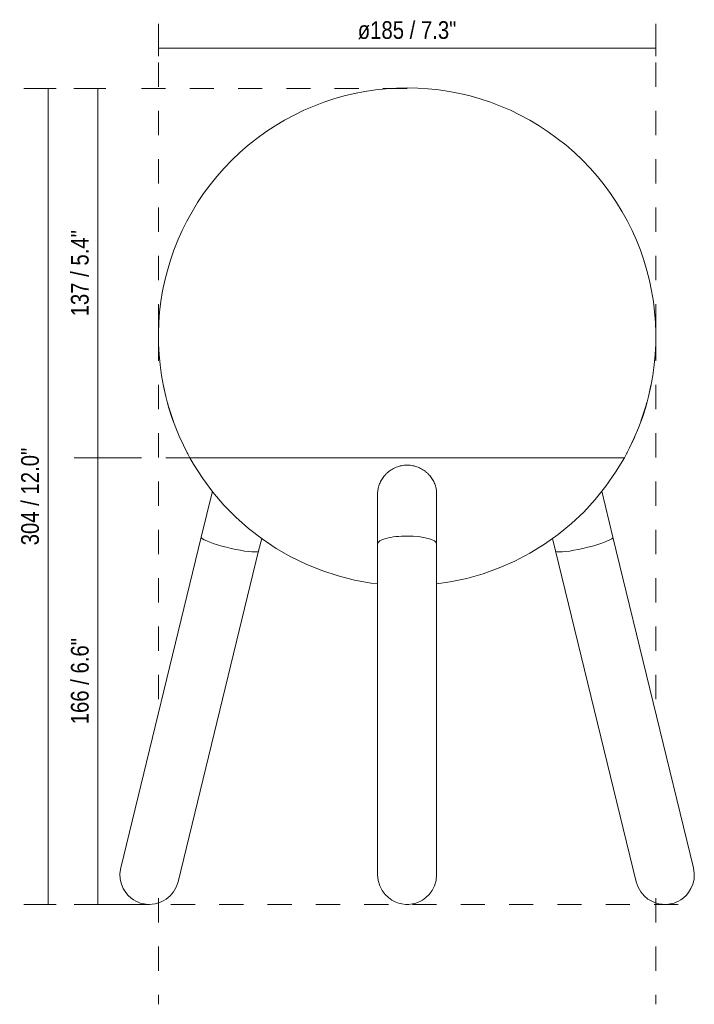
# Model space of a CAD drawing. Header units: millimetres. Extents: x -6736 to -5847, y -37 to 6718.
# Tile 1 of 3: x -6736 to -6485, y -37 to 330. Entities that reach past the tile are written whole.
import ezdxf

# ---------------------------------------------------------------- set-up
doc = ezdxf.new("R2010")
doc.units = ezdxf.units.MM
doc.linetypes.add('Dash', pattern=[18, 9, -9])
doc.layers.add('A-ANNO-DIMS', color=7, linetype='Dash', lineweight=9, true_color=0xd2d2d2)
doc.layers.add('A-ANNO-DIMS-3', color=7, linetype='Continuous', lineweight=9)
doc.layers.add('E-LITE-EQPM', color=7, linetype='Continuous', lineweight=20)
doc.styles.add('Arial Narrow', font='ARIALN.TTF', dxfattribs={"height": 6.6})
doc.dimstyles.new('FARO_-_2_2mm_Arial_Narrow_mm_Inch_Left', dxfattribs={"dimscale": 304.8, "dimtxt": 6.754644, "dimasz": 0, "dimexe": 0.029528, "dimexo": 0.0625, "dimgap": 0.004921, "dimtad": 1, "dimdec": 0, "dimzin": 0, "dimdsep": 46, "dimtxsty": 'Arial Narrow', "dimblk1": 'NONE', "dimblk2": 'NONE', "dimsah": 1, "dimcen": 0.09, "dimadec": 0, "dimazin": 0, "dimtfac": 1, "dimtdec": 4, "dimtix": 1, "dimtmove": 0, "dimatfit": 3, "dimfxl": 0.009843, "dimfxlon": 1, "dimtvp": 1, "dimtolj": 1, "dimtzin": 0, "dimarcsym": 2})
doc.dimstyles.new('FARO_-_2_2mm_Arial_Narrow_mm_Inch_Right', dxfattribs={"dimscale": 304.8, "dimtxt": 6.754644, "dimasz": 0, "dimexe": 0.029528, "dimexo": 0.0625, "dimgap": 0.004921, "dimtad": 1, "dimdec": 0, "dimzin": 0, "dimdsep": 46, "dimtxsty": 'Arial Narrow', "dimblk1": 'NONE', "dimblk2": 'NONE', "dimsah": 1, "dimcen": 0.09, "dimadec": 0, "dimazin": 0, "dimtfac": 1, "dimtdec": 4, "dimtix": 1, "dimtmove": 0, "dimatfit": 3, "dimfxl": 0.009843, "dimfxlon": 1, "dimtvp": 1, "dimtolj": 1, "dimtzin": 0, "dimarcsym": 2})

# ---------------------------------------------------------------- blocks, each defined once
blk = doc.blocks.new('28379 - 28211 MINE White table lamp PC-494318-Alzado_PDF')
at = {"layer": 'E-LITE-EQPM'}
for p, q in [((-6683.31, 198.02), (-6683.35, 198.26)), ((-6500.04, 198.41), (-6500.1, 198.1)), ((-6673.67, 168.27), (-6676.42, 173.98)), ((-6509.75, 168.27), (-6510.03, 167.91)), ((-6664.25, 153.89), (-6668.4, 136.86)), ((-6602.71, 152.9), (-6602.71, 134.26)), ((-6580.71, 134.26), (-6580.71, 152.9)), ((-6515.02, 136.86), (-6519.17, 153.92)), ((-6668.4, 136.86), (-6698.38, 13.67)), ((-6647.02, 131.66), (-6645.89, 136.31)), ((-6537.52, 136.29), (-6536.4, 131.66)), ((-6485.03, 13.67), (-6515.02, 136.86)), ((-6602.71, 134.26), (-6602.71, 11.07)), ((-6580.71, 11.07), (-6580.71, 134.26)), ((-6677.01, 8.47), (-6647.02, 131.66)), ((-6536.4, 131.66), (-6506.41, 8.47))]:
    blk.add_line(p, q, dxfattribs=at)
at = {"layer": 'E-LITE-EQPM', "flags": 128}
for points in [[(-6681.95, 190.82), (-6682.25, 192.02), (-6682.54, 193.68)], [(-6500.86, 193.76), (-6501.14, 192.17), (-6501.45, 190.9)], [(-6502.4, 187.07), (-6502.66, 186.02), (-6504.6, 179.99)], [(-6678.77, 179.85), (-6680.72, 185.88), (-6681, 187.01)], [(-6506.94, 174.11), (-6509.68, 168.4), (-6509.75, 168.27)], [(-6673.37, 167.88), (-6673.61, 168.16), (-6673.67, 168.27)], [(-6602.71, 119.44), (-6605.05, 119.7), (-6611.28, 120.83), (-6617.42, 122.38), (-6623.44, 124.34), (-6629.31, 126.71), (-6635, 129.48), (-6640.49, 132.63), (-6645.76, 136.15), (-6650.77, 140.02), (-6655.5, 144.23), (-6659.94, 148.75), (-6664.06, 153.56), (-6667.84, 158.64), (-6671.26, 163.97), (-6672.65, 166.39)], [(-6510.77, 166.39), (-6514.03, 160.96), (-6517.65, 155.76), (-6521.62, 150.83), (-6525.92, 146.18), (-6530.53, 141.84), (-6535.42, 137.82), (-6540.58, 134.14), (-6545.97, 130.82), (-6551.58, 127.88), (-6557.38, 125.34), (-6563.33, 123.19), (-6569.42, 121.46), (-6575.62, 120.14), (-6580.71, 119.42)], [(-6698.38, 13.67), (-6698.69, 11.53), (-6698.59, 9.47), (-6698.14, 7.57), (-6697.44, 5.91), (-6696.56, 4.5), (-6695.6, 3.35), (-6694.61, 2.44), (-6693.66, 1.75), (-6692.76, 1.22), (-6691.93, 0.83), (-6691.14, 0.53), (-6690.24, 0.28), (-6690.15, 0.26), (-6690.05, 0.23), (-6689.91, 0.21), (-6689.71, 0.17), (-6689.45, 0.12), (-6689.1, 0.08), (-6688.67, 0.03), (-6688.12, 0), (-6687.78, 0)], [(-6602.71, 11.07), (-6602.5, 8.92), (-6601.91, 6.93), (-6601.02, 5.18), (-6599.92, 3.71), (-6598.7, 2.53), (-6597.42, 1.62), (-6596.15, 0.95), (-6594.91, 0.48), (-6593.69, 0.18), (-6592.37, 0.02), (-6591.71, 0)], [(-6580.71, 11.07), (-6580.92, 8.92), (-6581.51, 6.93), (-6582.4, 5.18), (-6583.5, 3.71), (-6584.72, 2.53), (-6585.99, 1.62), (-6587.26, 0.95), (-6588.5, 0.48), (-6589.73, 0.18), (-6591.04, 0.02), (-6591.71, 0)], [(-6485.03, 13.67), (-6484.73, 11.53), (-6484.83, 9.47), (-6485.28, 7.57), (-6485.98, 5.91), (-6486.85, 4.5), (-6487.82, 3.35), (-6488.8, 2.44), (-6489.76, 1.75), (-6490.66, 1.22), (-6491.49, 0.83), (-6492.27, 0.53), (-6493.18, 0.28), (-6493.27, 0.26), (-6493.37, 0.23), (-6493.51, 0.21), (-6493.7, 0.17), (-6493.97, 0.12), (-6494.31, 0.08), (-6494.75, 0.03), (-6495.3, 0), (-6495.64, 0)], [(-6677.01, 8.47), (-6677.72, 6.43), (-6678.76, 4.64), (-6680.03, 3.16), (-6681.42, 2.01), (-6682.84, 1.16), (-6684.22, 0.58), (-6685.52, 0.23), (-6686.69, 0.05), (-6687.73, 0), (-6687.78, 0)], [(-6506.41, 8.47), (-6505.69, 6.43), (-6504.66, 4.64), (-6503.39, 3.16), (-6502, 2.01), (-6500.58, 1.16), (-6499.19, 0.58), (-6497.9, 0.23), (-6496.73, 0.05), (-6495.69, 0), (-6495.64, 0)]]:
    blk.add_lwpolyline(points, dxfattribs=at)
at = {"layer": 'E-LITE-EQPM'}
for centre, major_axis, ratio, start_param, end_param in [((-6657.71, 134.26), (-10.69, 2.6), 0.1353, 0, 2.634299), ((-6657.71, 134.26), (-10.69, 2.6), 0.1353, 0, 2.634299), ((-6591.71, 134.26), (11, 0), 0.2706, 1.570796, 3.141593), ((-6591.71, 134.26), (11, 0), 0.2706, 1.570796, 3.141593), ((-6591.71, 134.26), (11, 0), 0.2706, 0, 1.570796), ((-6591.71, 134.26), (11, 0), 0.2706, 0, 1.570796), ((-6525.71, 134.26), (10.69, 2.6), 0.1353, 3.648886, 6.283185), ((-6525.71, 134.26), (10.69, 2.6), 0.1353, 3.648886, 6.283185), ((-6657.71, 134.26), (-10.69, 2.6), 0.1353, 2.634299, 3.157898), ((-6657.71, 134.26), (-10.69, 2.6), 0.1353, 2.634299, 3.157898), ((-6525.71, 134.26), (10.69, 2.6), 0.1353, 3.125287, 3.648886), ((-6525.71, 134.26), (10.69, 2.6), 0.1353, 3.125287, 3.648886)]:
    blk.add_ellipse(centre, major_axis=major_axis, ratio=ratio, start_param=start_param, end_param=end_param, dxfattribs=at)
for points, knots in [([(-6602.71, 152.9), (-6602.71, 152.94), (-6602.71, 153.26), (-6602.67, 153.85), (-6602.56, 154.67), (-6602.38, 155.49), (-6602.12, 156.31), (-6601.8, 157.11), (-6601.41, 157.88), (-6600.95, 158.64), (-6600.43, 159.38), (-6599.93, 159.97), (-6599.5, 160.42), (-6599.15, 160.74), (-6598.79, 161.05), (-6598.29, 161.46), (-6597.62, 161.94), (-6596.76, 162.45), (-6595.83, 162.87), (-6594.86, 163.2), (-6593.5, 163.53), (-6592.43, 163.65), (-6591.71, 163.67)], [-0.5042254, -0.5042254, -0.5042254, -0.5042254, -0.5, -0.4722222, -0.4444444, -0.4166667, -0.3888889, -0.3611111, -0.3333333, -0.3055556, -0.2777778, -0.25, -0.2361111, -0.2222222, -0.2083333, -0.1944444, -0.1666667, -0.1388889, -0.1111111, -0.0833333, -0.0555556, 0, 0, 0, 0]), ([(-6591.71, 163.67), (-6590.98, 163.65), (-6589.91, 163.53), (-6588.56, 163.2), (-6587.58, 162.87), (-6586.66, 162.45), (-6585.8, 161.94), (-6585.13, 161.46), (-6584.62, 161.05), (-6584.26, 160.74), (-6583.92, 160.42), (-6583.49, 159.97), (-6582.99, 159.38), (-6582.46, 158.64), (-6582, 157.88), (-6581.61, 157.11), (-6581.29, 156.31), (-6581.04, 155.49), (-6580.86, 154.67), (-6580.74, 153.85), (-6580.71, 153.26), (-6580.71, 152.94), (-6580.71, 152.9)], [-1, -1, -1, -1, -0.9444444, -0.9166667, -0.8888889, -0.8611111, -0.8333333, -0.8055556, -0.7916667, -0.7777778, -0.7638889, -0.75, -0.7222222, -0.6944444, -0.6666667, -0.6388889, -0.6111111, -0.5833333, -0.5555556, -0.5277778, -0.5, -0.4957746, -0.4957746, -0.4957746, -0.4957746])]:
    blk.add_open_spline(points, degree=3, knots=knots, dxfattribs=at)
blk = doc.blocks.new('DIMBLOCK1-Alzado_PDF')
at = {"layer": 'A-ANNO-DIMS-3', "color": 251, "true_color": 0x5b5b5b, "transparency": 16777216}
for p, q in [((-6703.93, 303.88), (-6715.93, 303.88)), ((-6706.93, 303.88), (-6706.93, 166.39)), ((-6706.93, 303.88), (-6703.93, 303.88)), ((-6706.93, 166.39), (-6709.93, 166.39)), ((-6707.27, 166.39), (-6697.93, 166.39))]:
    blk.add_line(p, q, dxfattribs=at)
at = {"layer": 'A-ANNO-DIMS-3', "color": 0, "transparency": 16777216, "insert": (-6716.96, 219.05), "char_height": 6.6, "width": 38.598, "attachment_point": 1, "rotation": 90, "line_spacing_factor": 0.974696, "style": 'Arial Narrow'}
blk.add_mtext('137 / 5.4"', dxfattribs=at)
blk = doc.blocks.new('_None')
blk = doc.blocks.new('DIMBLOCK2-Alzado_PDF')
at = {"layer": 'A-ANNO-DIMS-3', "color": 251, "true_color": 0x5b5b5b, "transparency": 16777216}
for p, q in [((-6706.93, 166.39), (-6709.93, 166.39)), ((-6707.27, 166.39), (-6697.93, 166.39)), ((-6706.93, 166.39), (-6706.93, 0)), ((-6706.93, 0), (-6709.93, 0)), ((-6707.27, 0), (-6697.93, 0))]:
    blk.add_line(p, q, dxfattribs=at)
at = {"layer": 'A-ANNO-DIMS-3', "color": 0, "transparency": 16777216, "insert": (-6716.96, 67.11), "char_height": 6.6, "width": 38.598, "attachment_point": 1, "rotation": 90, "line_spacing_factor": 0.974696, "style": 'Arial Narrow'}
blk.add_mtext('166 / 6.6"', dxfattribs=at)
blk = doc.blocks.new('DIMBLOCK3-Alzado_PDF')
at = {"layer": 'A-ANNO-DIMS-3', "color": 251, "true_color": 0x5b5b5b, "transparency": 16777216}
for p, q in [((-6684.36, 315.98), (-6684.36, 327.98)), ((-6499.06, 315.98), (-6499.06, 327.98)), ((-6684.36, 318.98), (-6499.06, 318.98)), ((-6684.36, 318.98), (-6684.36, 315.98)), ((-6499.06, 318.98), (-6499.06, 315.98))]:
    blk.add_line(p, q, dxfattribs=at)
at = {"layer": 'A-ANNO-DIMS-3', "color": 0, "transparency": 16777216, "insert": (-6610.1, 329.01), "char_height": 6.6, "width": 44.1303, "attachment_point": 1, "line_spacing_factor": 0.974696, "style": 'Arial Narrow'}
blk.add_mtext('ø185 / 7.3"', dxfattribs=at)
blk = doc.blocks.new('DIMBLOCK4-Alzado_PDF')
at = {"layer": 'A-ANNO-DIMS-3', "color": 251, "true_color": 0x5b5b5b, "transparency": 16777216}
for p, q in [((-6722.47, 303.88), (-6734.47, 303.88)), ((-6725.47, 303.88), (-6725.47, 0)), ((-6725.47, 303.88), (-6722.47, 303.88)), ((-6722.47, 0), (-6734.47, 0)), ((-6725.47, 0), (-6722.47, 0))]:
    blk.add_line(p, q, dxfattribs=at)
at = {"layer": 'A-ANNO-DIMS-3', "color": 0, "transparency": 16777216, "insert": (-6735.5, 133.77), "char_height": 6.6, "width": 43.6157, "attachment_point": 1, "rotation": 90, "line_spacing_factor": 0.974696, "style": 'Arial Narrow'}
blk.add_mtext('304 / 12.0"', dxfattribs=at)

msp = doc.modelspace()

# ---------------------------------------------------------------- linework, layer by layer
at = {"layer": 'A-ANNO-DIMS'}
for p, q in [((-6684.36, 313.59), (-6684.36, 211.51)), ((-6499.06, 313.59), (-6499.06, 211.51)), ((-6591.71, 303.88), (-6697.98, 303.88)), ((-6684.36, 211.51), (-6684.36, 76.51)), ((-6499.06, 211.51), (-6499.06, 76.51)), ((-6672.65, 166.39), (-6715.71, 166.39)), ((-6490.71, 0), (-6715.71, 0)), ((-6684.36, 2.33), (-6684.36, -37.2)), ((-6499.06, 2.33), (-6499.06, -37.2))]:
    msp.add_line(p, q, dxfattribs=at)
at = {"layer": 'E-LITE-EQPM'}
msp.add_line((-6672.63, 166.39), (-6510.79, 166.39), dxfattribs=at)
msp.add_arc((-6591.71, 211.51), 92.65, 330.8513, 209.1487, dxfattribs=at)

# ---------------------------------------------------------------- block references
msp.add_blockref('28379 - 28211 MINE White table lamp PC-494318-Alzado_PDF', (0, 0), dxfattribs=at)

# ---------------------------------------------------------------- dimensions: what is measured, and where the dimension line sits
at = {"layer": 'A-ANNO-DIMS', "color": 251, "linetype": 'Continuous', "true_color": 0x5b5b5b}
dim = msp.add_linear_dim(base=(-6499.06, 318.98), p1=(-6684.36, 315.98), p2=(-6499.06, 315.98), text='ø<>', dimstyle='FARO_-_2_2mm_Arial_Narrow_mm_Inch_Right', override={"dimpost": '<>', "dimfxl": 185.3}, dxfattribs=at)
dim.commit()
dim.dimension.update_dxf_attribs({"geometry": 'DIMBLOCK3-Alzado_PDF', "text_midpoint": (-6591.71, 324.75)})
for base, p1, p2, override, picture, middle in [((-6725.47, 0), (-6722.47, 303.88), (-6722.47, 0), {"dimpost": '<>', "dimfxl": 303.881105}, 'DIMBLOCK4-Alzado_PDF', (-6731.24, 151.94)), ((-6706.93, 166.39), (-6703.93, 303.88), (-6709.93, 166.39), {"dimpost": '<>', "dimfxl": 137.6267}, 'DIMBLOCK1-Alzado_PDF', (-6712.71, 235.13)), ((-6706.93, 0), (-6709.93, 166.39), (-6709.93, 0), {"dimpost": '<>', "dimfxl": 166.385256}, 'DIMBLOCK2-Alzado_PDF', (-6712.71, 83.19))]:
    dim = msp.add_linear_dim(base=base, p1=p1, p2=p2, angle=90, dimstyle='FARO_-_2_2mm_Arial_Narrow_mm_Inch_Left', override=override, dxfattribs=at)
    dim.commit()
    dim.dimension.update_dxf_attribs({"geometry": picture, "text_midpoint": middle})

doc.saveas('drawing.dxf')
